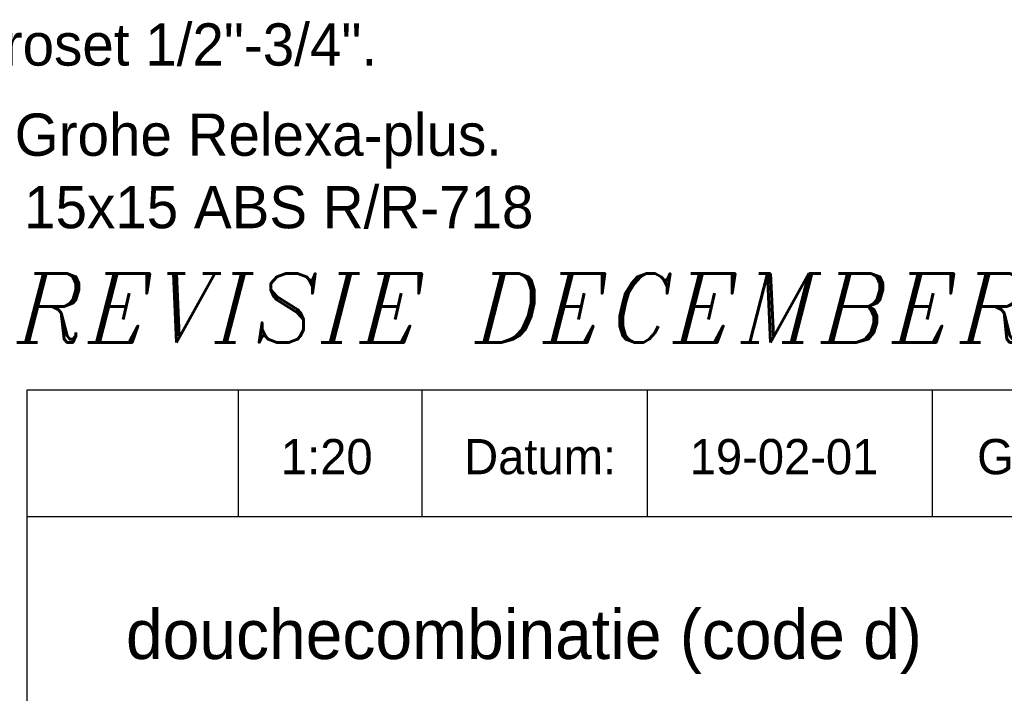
# Model space of a CAD drawing. Extents: x -33748 to 12452, y -14932 to 2888.
# Tile 148 of 194: x -28159 to -26762, y -2023 to -1067. Entities that reach past the tile are written whole.
import ezdxf

# ---------------------------------------------------------------- set-up
doc = ezdxf.new("R2010")
doc.units = 0
doc.header["$LTSCALE"] = 20
doc.layers.get('0').update_dxf_attribs({"color": 15, "linetype": 'CONTINUOUS'})
for name, color, linetype in [('BL$4----', 7, 'CONTINUOUS'), ('SANITAIR', 7, 'CONTINUOUS'), ('WL561---', 4, 'CONTINUOUS')]:
    doc.layers.add(name, color=color, linetype=linetype)
doc.styles.add('BURO-025', font='BUROFONT.shx', dxfattribs={"height": 50})
doc.styles.add('BURO-035', font='BUROFONT.shx', dxfattribs={"height": 70})
doc.styles.add('ITALICC', font='italicc', dxfattribs={"width": 10, "height": 10})

msp = doc.modelspace()

# ---------------------------------------------------------------- linework, layer by layer
at = {"color": 1}
for p, q in [((-28148.0224, -2851.81975), (-28148.0224, -1591.81975)), ((-28148.0224, -1591.81975), (-25548.0224, -1591.81975)), ((-27848.0224, -1771.81975), (-27848.0224, -1591.81975)), ((-27587.34539, -1771.81975), (-27587.34539, -1591.81975)), ((-27268.02076, -1771.81975), (-27268.02076, -1591.81975)), ((-26863.74574, -1771.81975), (-26863.74574, -1591.81975)), ((-28148.0224, -1771.81975), (-25548.0224, -1771.81975))]:
    msp.add_line(p, q, dxfattribs=at)

# ---------------------------------------------------------------- texts
at = {"color": 1, "style": 'BURO-025'}
for s, p in [('Datum:', (-27528.02076, -1711.81975)), ('Gewijzigd:', (-26800.28294, -1711.81975))]:
    msp.add_text(s, height=50, dxfattribs=at).set_placement(p)
at = {"color": 150, "style": 'BURO-025'}
for tag, p in [('1:20', (-27788.0224, -1711.81975)), ('19-02-01', (-27208.02076, -1711.81975))]:
    msp.add_attdef(tag, p, '', height=50, dxfattribs=at)
at = {"layer": 'BL$4----', "color": 3, "style": 'BURO-035'}
msp.add_text('douchecombinatie (code d)', height=70, dxfattribs=at).set_placement((-28007.76598, -1973.94205))
at = {"layer": 'SANITAIR', "color": 1}
for s, p in [('1 set S-koppelingen+roset 1/2"-3/4".', (-28937.1511, -1132.11234)), ('1 glijstangcombinatie Grohe Relexa-plus.', (-28937.1511, -1260.04182)), ('1 vloerafvoerput VDB 15x15 ABS R/R-718', (-28937.1511, -1362.82861))]:
    msp.add_text(s, height=60.0000038, dxfattribs=at).set_placement(p)
at = {"layer": 'WL561---', "color": 5, "linetype": 'CONTINUOUS', "style": 'ITALICC'}
msp.add_text('REVISIE DECEMBER 2002', height=97.8432, dxfattribs=at).set_placement((-28162.67888, -1524.87936))

doc.saveas('drawing.dxf')
